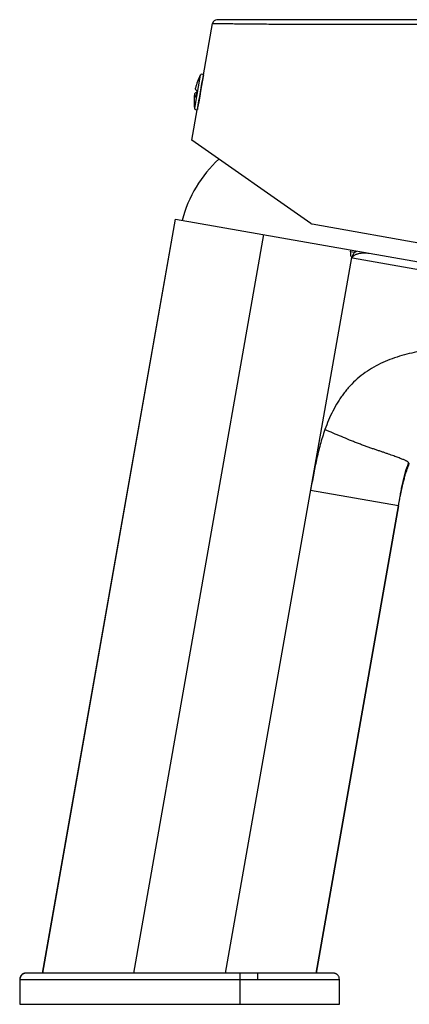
# Model space of a CAD drawing. Header units: millimetres. Extents: x -31 to 283, y -92 to 284.
# Tile 9 of 10: x 111 to 173, y 126 to 284. Entities that reach past the tile are written whole.
import ezdxf

# ---------------------------------------------------------------- set-up
doc = ezdxf.new("R2010")
doc.units = ezdxf.units.MM
doc.header["$LTSCALE"] = 23.1
doc.layers.get('0').update_dxf_attribs({"linetype": 'CONTINUOUS'})

msp = doc.modelspace()

# ---------------------------------------------------------------- linework, layer by layer
at = {"color": 7, "linetype": 'CONTINUOUS'}
for p, q in [((140.45, 275.09), (141.9, 283.33)), ((248.06, 283.93), (142.6, 283.92)), ((140.44, 275.08), (140.29, 274.21)), ((140.15, 273.37), (139.99, 272.47)), ((140.29, 274.21), (140.15, 273.37)), ((139.38, 272.49), (139.21, 271.52)), ((139.99, 272.47), (139.84, 271.65)), ((139.68, 270.73), (139.51, 269.77)), ((139.84, 271.65), (139.68, 270.73)), ((138.6, 264.6), (139.46, 269.48)), ((157.68, 251.23), (138.6, 264.6)), ((114.62, 130.93), (135.96, 251.92)), ((135.96, 251.92), (178.5, 244.42)), ((157.89, 251.15), (178.68, 247.48)), ((172.22, 208.35), (172.27, 208.58)), ((172.27, 208.58), (172.32, 208.79)), ((172.32, 208.79), (172.35, 208.96)), ((172.35, 208.96), (172.39, 209.14)), ((171.92, 206.87), (171.95, 207.03)), ((171.95, 207.03), (171.98, 207.21)), ((171.98, 207.21), (172.02, 207.4)), ((172.02, 207.4), (172.06, 207.6)), ((172.06, 207.6), (172.11, 207.85)), ((172.11, 207.85), (172.17, 208.12)), ((172.17, 208.12), (172.22, 208.35)), ((171.75, 205.9), (158.54, 130.93)), ((171.74, 205.9), (171.74, 205.91)), ((171.75, 205.91), (171.81, 206.31)), ((171.75, 205.9), (171.75, 205.9)), ((171.81, 206.31), (171.85, 206.53)), ((171.85, 206.53), (171.89, 206.72)), ((171.89, 206.72), (171.92, 206.87)), ((111.93, 130.93), (111.9, 130.92)), ((111.95, 130.93), (111.93, 130.93)), ((161.27, 130.93), (111.94, 130.93)), ((161.27, 130.93), (161.27, 130.93)), ((162.27, 125.93), (162.27, 129.93)), ((110.95, 125.93), (162.27, 125.93))]:
    msp.add_line(p, q, dxfattribs=at)
at = {"color": 9, "linetype": 'CONTINUOUS'}
for p, q in [((139.94, 275.02), (139.01, 269.72)), ((140.44, 275.08), (140.45, 275.09)), ((139.46, 269.48), (139.46, 269.52)), ((139.46, 269.48), (139.46, 269.48)), ((114.65, 130.93), (135.98, 251.91)), ((150.08, 249.43), (129.19, 130.93)), ((164.04, 246.68), (164.09, 246.96)), ((164.68, 246.56), (164.04, 246.68)), ((164.73, 246.85), (164.68, 246.56)), ((143.98, 130.93), (164.24, 245.78)), ((164.4, 245.94), (164.24, 245.78)), ((164.36, 245.69), (178.32, 243.23)), ((171.74, 205.9), (157.64, 208.39)), ((158.53, 130.93), (171.74, 205.9)), ((110.95, 129.93), (162.27, 129.93)), ((110.99, 129.93), (110.99, 125.93)), ((146.36, 125.93), (146.36, 129.93))]:
    msp.add_line(p, q, dxfattribs=at)
at = {"color": 7, "linetype": 'CONTINUOUS'}
for points in [[(139.51, 269.77), (139.48, 269.6), (139.47, 269.57), (139.47, 269.55), (139.47, 269.53), (139.46, 269.52)], [(172.39, 209.14), (172.45, 209.38), (172.48, 209.52), (172.52, 209.67), (172.56, 209.83), (172.6, 209.99), (172.64, 210.16), (172.69, 210.32), (172.73, 210.5), (172.78, 210.67), (172.84, 210.85), (172.89, 211.04), (172.95, 211.22), (173.01, 211.41), (173.08, 211.6), (173.15, 211.8), (173.22, 212), (173.3, 212.21), (173.39, 212.43), (173.48, 212.65)]]:
    msp.add_lwpolyline(points, dxfattribs=at)
for centre, radius, start, end in [((142.6, 283.21), 0.709, 90.0208, 169.9862), ((147.93, 270.88), 9, 152.6117, 166.7664), ((140.21, 274.88), 0.3, 38.2266, 152.6117), ((147.93, 270.88), 9, 173.2342, 187.3889), ((139.3, 269.76), 0.3, 187.3889, 301.7832), ((156.41, 246.78), 20, 132.3684, 165.6806), ((157.97, 251.65), 0.506, 235.0003, 260.0003), ((161.27, 129.94), 0.989, 87.2731, 89.6233), ((161.27, 129.95), 0.977, 89.6284, 90)]:
    msp.add_arc(centre, radius, start, end, dxfattribs=at)
at = {"color": 9, "linetype": 'CONTINUOUS'}
msp.add_arc((-849.57, 446.75), 1004.79, 349.84036, 350.16094, dxfattribs=at)
for points, knots in [([(141.9, 283.33), (141.9, 283.33), (141.9, 283.33), (141.91, 283.33), (141.91, 283.33), (141.93, 283.33), (141.97, 283.33), (142.07, 283.33), (142.25, 283.33), (142.56, 283.33), (143.04, 283.32), (143.72, 283.31), (144.64, 283.3), (145.79, 283.28), (147.13, 283.27), (148.6, 283.25), (150.15, 283.24), (151.72, 283.23), (153.3, 283.23), (154.87, 283.22), (156.17, 283.22), (157.21, 283.22), (157.98, 283.22), (158.75, 283.22), (159.78, 283.22), (161.06, 283.22), (162.6, 283.22), (164.14, 283.22), (165.69, 283.22), (166.97, 283.22), (168, 283.22), (168.77, 283.22), (169.55, 283.22), (170.59, 283.22), (171.91, 283.22), (173.98, 283.21), (175.53, 283.2), (176.56, 283.19)], [0, 0, 0, 0, 0.000036, 0.000129, 0.000292, 0.000587, 0.001519, 0.004024, 0.009009, 0.017567, 0.030863, 0.050228, 0.076676, 0.110281, 0.149712, 0.192837, 0.23779, 0.28339, 0.329023, 0.374397, 0.419406, 0.441758, 0.46401, 0.486243, 0.50848, 0.552951, 0.597421, 0.641888, 0.686352, 0.730814, 0.753047, 0.775288, 0.797665, 0.820256, 0.865826, 0.911422, 1, 1, 1, 1]), ([(164.04, 246.68), (164.03, 246.6), (164.02, 246.44), (164.03, 246.24), (164.06, 246.09), (164.1, 245.98), (164.15, 245.89), (164.2, 245.82), (164.22, 245.79), (164.24, 245.78)], [0, 0, 0, 0, 0.250013, 0.499845, 0.624887, 0.749909, 0.874911, 0.937458, 1, 1, 1, 1]), ([(164.36, 245.69), (164.38, 245.76), (164.42, 245.88), (164.55, 246.03), (164.7, 246.15), (164.87, 246.24), (165.04, 246.32), (165.22, 246.38), (165.39, 246.42), (165.63, 246.47), (165.93, 246.5), (166.29, 246.52), (166.64, 246.5), (166.87, 246.47), (166.99, 246.45)], [0, 0, 0, 0, 0.067556, 0.134023, 0.199301, 0.263632, 0.327248, 0.390295, 0.452866, 0.515016, 0.63817, 0.759979, 0.88056, 1, 1, 1, 1]), ([(164.4, 245.94), (164.42, 246.05), (164.47, 246.22), (164.58, 246.42), (164.64, 246.52), (164.68, 246.56)], [0, 0, 0, 0, 0.502857, 0.752148, 1, 1, 1, 1]), ([(164.68, 246.56), (164.71, 246.59), (164.77, 246.63), (164.87, 246.69), (164.97, 246.74), (165.04, 246.77), (165.07, 246.79)], [0, 0, 0, 0, 0.253959, 0.505158, 0.753749, 1, 1, 1, 1]), ([(164.36, 245.69), (164.34, 245.7), (164.3, 245.72), (164.26, 245.75), (164.25, 245.77), (164.24, 245.78)], [0, 0, 0, 0, 0.498846, 0.749405, 1, 1, 1, 1]), ([(164.36, 245.69), (164.36, 245.7), (164.37, 245.71), (164.37, 245.72), (164.37, 245.74), (164.38, 245.75), (164.38, 245.77), (164.38, 245.79), (164.38, 245.82), (164.39, 245.85), (164.39, 245.88), (164.4, 245.91), (164.4, 245.93), (164.4, 245.94)], [0, 0, 0, 0, 0.062833, 0.125644, 0.18845, 0.251173, 0.313896, 0.376614, 0.501795, 0.626741, 0.751469, 0.875894, 1, 1, 1, 1]), ([(206.35, 232.09), (205.81, 232.08), (205, 232.07), (203.91, 232.05), (203.1, 232.04), (202.28, 232.02), (201.47, 232), (200.65, 231.97), (199.57, 231.94), (198.21, 231.91), (196.58, 231.88), (195.23, 231.87), (194.14, 231.85), (193.06, 231.84), (191.7, 231.82), (190.07, 231.8), (188.44, 231.77), (186.81, 231.73), (185.18, 231.68), (183.56, 231.61), (181.93, 231.52), (180.31, 231.4), (178.69, 231.24), (177.07, 231.04), (175.46, 230.78), (173.87, 230.45), (172.29, 230.05), (170.74, 229.54), (169.23, 228.93), (167.78, 228.19), (166.4, 227.32), (165.11, 226.31), (164.14, 225.36), (163.42, 224.54), (162.92, 223.9), (162.44, 223.24), (161.85, 222.33), (161.19, 221.14), (160.51, 219.66), (160.12, 218.65), (159.93, 218.14)], [0, 0, 0, 0, 0.031302, 0.046917, 0.06251, 0.078123, 0.093779, 0.109441, 0.12506, 0.156246, 0.187553, 0.21879, 0.234389, 0.249998, 0.281245, 0.312492, 0.343728, 0.375064, 0.406318, 0.437506, 0.468735, 0.49999, 0.531247, 0.562497, 0.59375, 0.625003, 0.656259, 0.687516, 0.718681, 0.749944, 0.78126, 0.812495, 0.843734, 0.859364, 0.874997, 0.89063, 0.906261, 0.937514, 0.968758, 1, 1, 1, 1]), ([(159.93, 218.14), (159.66, 217.35), (159.16, 215.75), (158.57, 213.32), (158.08, 210.86), (157.79, 209.21), (157.64, 208.39)], [0, 0, 0, 0, 0.249957, 0.49996, 0.749966, 1, 1, 1, 1]), ([(173.38, 212.82), (173.38, 212.84), (173.36, 212.87), (173.32, 212.91), (173.26, 212.96), (173.18, 213.02), (173.07, 213.08), (172.92, 213.16), (172.75, 213.24), (172.54, 213.33), (172.3, 213.43), (171.9, 213.59), (171.33, 213.8), (170.7, 214.02), (170.14, 214.22), (169.68, 214.38), (169.19, 214.55), (168.68, 214.72), (168.14, 214.9), (167.59, 215.09), (167.01, 215.29), (166.42, 215.5), (165.81, 215.73), (165.18, 215.97), (164.54, 216.22), (163.68, 216.57), (162.58, 217.02), (161.26, 217.57), (160.38, 217.95), (159.93, 218.14)], [0, 0, 0, 0, 0.003183, 0.007175, 0.012361, 0.019175, 0.027947, 0.038917, 0.052244, 0.068012, 0.086245, 0.106923, 0.155378, 0.212746, 0.244547, 0.278303, 0.313918, 0.351299, 0.390359, 0.430986, 0.473088, 0.516649, 0.561602, 0.607819, 0.655099, 0.70323, 0.801242, 0.900455, 1, 1, 1, 1]), ([(171.74, 205.9), (171.79, 206.2), (171.9, 206.78), (172.05, 207.66), (172.21, 208.53), (172.38, 209.41), (172.58, 210.28), (172.8, 211.14), (173.07, 211.99), (173.27, 212.55), (173.38, 212.82)], [0, 0, 0, 0, 0.125007, 0.250014, 0.375017, 0.50003, 0.625028, 0.750018, 0.875027, 1, 1, 1, 1]), ([(173.48, 212.65), (173.48, 212.65), (173.48, 212.65), (173.48, 212.65), (173.48, 212.65), (173.48, 212.65), (173.48, 212.66), (173.48, 212.66), (173.48, 212.66), (173.47, 212.67), (173.47, 212.68), (173.46, 212.68), (173.46, 212.7), (173.44, 212.72), (173.43, 212.75), (173.41, 212.78), (173.4, 212.8), (173.39, 212.82), (173.38, 212.82)], [0, 0, 0, 0, 0.00092, 0.00375, 0.008496, 0.015159, 0.023743, 0.034255, 0.061103, 0.095787, 0.138371, 0.188894, 0.247365, 0.387843, 0.560202, 0.763785, 0.876657, 1, 1, 1, 1]), ([(111.99, 130.93), (111.93, 130.93), (111.81, 130.91), (111.62, 130.86), (111.44, 130.77), (111.28, 130.64), (111.15, 130.48), (111.06, 130.3), (111.01, 130.11), (110.99, 129.99), (110.99, 129.93)], [0, 0, 0, 0, 0.116639, 0.240021, 0.36872, 0.499992, 0.631265, 0.759969, 0.883355, 1, 1, 1, 1]), ([(146.36, 129.93), (146.36, 129.99), (146.36, 130.11), (146.36, 130.26), (146.36, 130.38), (146.36, 130.47), (146.36, 130.55), (146.36, 130.63), (146.36, 130.7), (146.36, 130.76), (146.36, 130.8), (146.36, 130.84), (146.36, 130.85), (146.36, 130.87), (146.36, 130.89), (146.36, 130.9), (146.36, 130.91), (146.36, 130.92), (146.36, 130.92), (146.36, 130.92), (146.36, 130.92), (146.36, 130.93), (146.35, 130.93), (146.35, 130.93)], [0, 0, 0, 0, 0.182094, 0.368009, 0.45912, 0.547027, 0.63016, 0.706948, 0.77598, 0.836497, 0.887902, 0.910001, 0.929598, 0.946643, 0.961183, 0.973292, 0.983041, 0.990504, 0.995755, 0.997575, 0.998873, 0.999666, 1, 1, 1, 1]), ([(149.19, 129.93), (149.19, 129.99), (149.19, 130.11), (149.18, 130.29), (149.18, 130.47), (149.17, 130.62), (149.16, 130.74), (149.15, 130.81), (149.14, 130.85), (149.14, 130.88), (149.13, 130.9), (149.13, 130.91), (149.13, 130.92), (149.12, 130.92), (149.12, 130.93), (149.12, 130.93)], [0, 0, 0, 0, 0.180582, 0.364988, 0.542635, 0.701484, 0.830443, 0.881791, 0.92363, 0.955619, 0.968062, 0.978264, 0.986342, 0.99246, 1, 1, 1, 1])]:
    msp.add_open_spline(points, degree=3, knots=knots, dxfattribs=at)
at = {"color": 7, "linetype": 'CONTINUOUS'}
for points, knots in [([(139.35, 272.29), (139.3, 272.27), (139.23, 272.23), (139.14, 272.17), (139.08, 272.12), (139.03, 272.06), (139, 271.99), (139, 271.95), (138.99, 271.94)], [0, 0, 0, 0, 0.315053, 0.452548, 0.578078, 0.799569, 0.900977, 1, 1, 1, 1]), ([(138.99, 271.94), (138.99, 271.92), (138.99, 271.89), (139, 271.82), (139.04, 271.73), (139.11, 271.62), (139.17, 271.55), (139.21, 271.52)], [0, 0, 0, 0, 0.098295, 0.200303, 0.424502, 0.688129, 1, 1, 1, 1]), ([(139.38, 272.49), (139.34, 272.53), (139.29, 272.58), (139.23, 272.67), (139.19, 272.74), (139.17, 272.81), (139.16, 272.89), (139.17, 272.92), (139.17, 272.94)], [0, 0, 0, 0, 0.315038, 0.452528, 0.578057, 0.799554, 0.900966, 1, 1, 1, 1]), ([(111.9, 130.92), (111.84, 130.92), (111.75, 130.91), (111.63, 130.88), (111.54, 130.84), (111.45, 130.8), (111.34, 130.73), (111.22, 130.62), (111.1, 130.46), (110.98, 130.23), (110.95, 130.05), (110.95, 129.93)], [0, 0, 0, 0, 0.118196, 0.179739, 0.242697, 0.306894, 0.371952, 0.503056, 0.633884, 0.761938, 1, 1, 1, 1]), ([(162.27, 129.93), (162.27, 130.05), (162.23, 130.23), (162.12, 130.46), (162, 130.62), (161.87, 130.73), (161.76, 130.8), (161.67, 130.84), (161.58, 130.88), (161.47, 130.91), (161.37, 130.92), (161.32, 130.92)], [0, 0, 0, 0, 0.238061, 0.366114, 0.496941, 0.628045, 0.693103, 0.7573, 0.820259, 0.881802, 1, 1, 1, 1])]:
    msp.add_open_spline(points, degree=3, knots=knots, dxfattribs=at)

doc.saveas('drawing.dxf')
